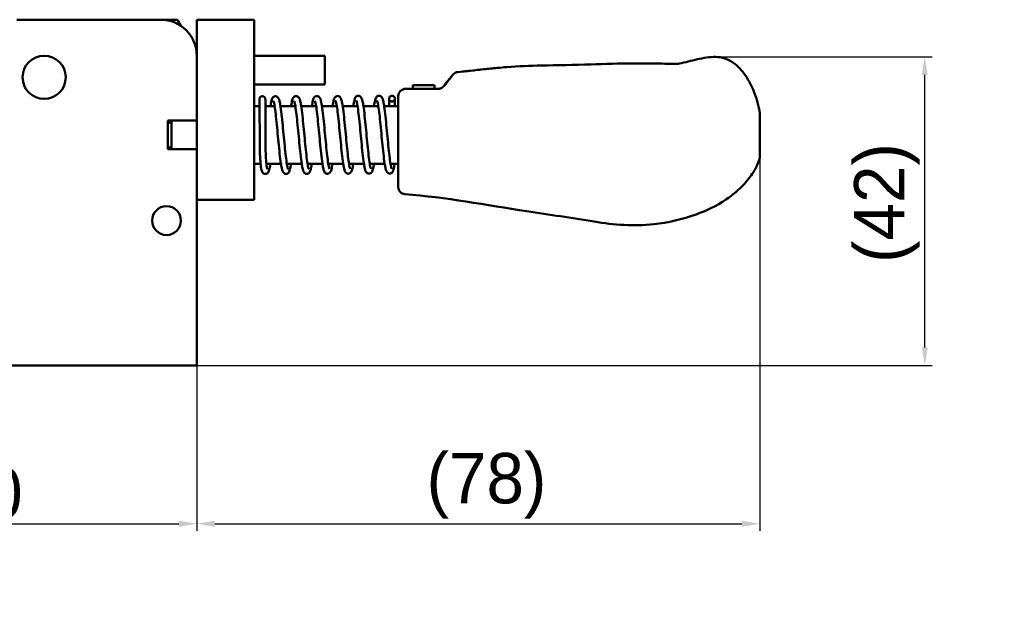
# Model space of a CAD drawing. Header units: millimetres. Extents: x 13 to 404, y 14 to 291.
# Tile 16 of 16: x 250 to 387, y 190 to 271. Entities that reach past the tile are written whole.
import ezdxf

# ---------------------------------------------------------------- set-up
doc = ezdxf.new("R2010")
doc.units = ezdxf.units.MM
doc.layers.add('Dimension (ISO)', color=7, linetype='Continuous', lineweight=25)
doc.layers.add('Visible (ISO)', color=7, linetype='Continuous', lineweight=50)
doc.styles.add('Note Text (JIS)', font='Yu Gothic.ttf')
doc.dimstyles.new('Default (JIS)', dxfattribs={"dimtxt": 7, "dimasz": 2.5, "dimexe": 1, "dimexo": 0, "dimgap": 0.8, "dimtad": 1, "dimrnd": 1e-08, "dimdsep": 46, "dimtxsty": 'Note Text (JIS)', "dimcen": 0.09, "dimdle": 10, "dimclrd": 256, "dimclre": 256, "dimclrt": 256, "dimadec": 0, "dimazin": 2, "dimtfac": 0.5, "dimtmove": 0, "dimatfit": 3, "dimfxl": 1, "dimtolj": 1, "dimtzin": 0, "dimlwd": -1, "dimlwe": -1, "dimarcsym": 0})

# ---------------------------------------------------------------- blocks, each defined once
blk = doc.blocks.new('*D8')
at = {"layer": 'Defpoints', "color": 0}
for p in [(214.92, 222.61), (274.92, 222.61), (274.92, 200.61)]:
    blk.add_point(p, dxfattribs=at)
at = {"layer": 'Dimension (ISO)'}
for p, q in [((214.92, 222.61), (214.92, 199.61)), ((274.92, 222.61), (274.92, 199.61)), ((217.42, 200.61), (272.42, 200.61))]:
    blk.add_line(p, q, dxfattribs=at)
for points in [[(217.42, 201.03), (217.42, 200.19), (214.92, 200.61)], [(272.42, 201.03), (272.42, 200.19), (274.92, 200.61)]]:
    blk.add_solid(points, dxfattribs=at)
at = {"layer": 'Dimension (ISO)', "insert": (240.38, 208.41), "char_height": 7, "attachment_point": 1, "style": 'Note Text (JIS)'}
blk.add_mtext('\\A1;60', dxfattribs=at)
blk = doc.blocks.new('*D9')
at = {"layer": 'Defpoints', "color": 0}
for p in [(353.17, 251.46), (274.92, 222.61), (353.17, 200.61)]:
    blk.add_point(p, dxfattribs=at)
at = {"layer": 'Dimension (ISO)'}
for p, q in [((353.17, 251.46), (353.17, 199.61)), ((274.92, 222.61), (274.92, 199.61)), ((277.42, 200.61), (350.67, 200.61))]:
    blk.add_line(p, q, dxfattribs=at)
for points in [[(277.42, 201.03), (277.42, 200.19), (274.92, 200.61)], [(350.67, 201.03), (350.67, 200.19), (353.17, 200.61)]]:
    blk.add_solid(points, dxfattribs=at)
at = {"layer": 'Dimension (ISO)', "insert": (304.48, 210.44), "char_height": 7, "attachment_point": 1, "style": 'Note Text (JIS)'}
blk.add_mtext('\\A1; \\f游ゴシック|b0|i0;\\H7.0000;(78)', dxfattribs=at)
blk = doc.blocks.new('*D19')
at = {"layer": 'Defpoints', "color": 0}
for p in [(346.82, 265.44), (376.08, 265.44), (274.92, 222.61)]:
    blk.add_point(p, dxfattribs=at)
at = {"layer": 'Dimension (ISO)'}
for p, q in [((346.82, 265.44), (377.08, 265.44)), ((376.08, 225.11), (376.08, 262.94)), ((274.92, 222.61), (377.08, 222.61))]:
    blk.add_line(p, q, dxfattribs=at)
for points in [[(375.66, 262.94), (376.49, 262.94), (376.08, 265.44)], [(375.66, 225.11), (376.49, 225.11), (376.08, 222.61)]]:
    blk.add_solid(points, dxfattribs=at)
at = {"layer": 'Dimension (ISO)', "insert": (366.25, 234.46), "char_height": 7, "attachment_point": 1, "rotation": 90, "style": 'Note Text (JIS)'}
blk.add_mtext('\\A1; \\f游ゴシック|b0|i0;\\H7.0000;(42)', dxfattribs=at)

msp = doc.modelspace()

# ---------------------------------------------------------------- linework, layer by layer
at = {"layer": 'Visible (ISO)'}
for p, q in [((249.918, 270.61), (269.918, 270.61)), ((269.918, 270.61), (272.238, 270.61)), ((274.918, 268.61), (274.918, 270.61)), ((282.918, 270.61), (274.918, 270.61)), ((282.918, 270.61), (282.918, 268.61)), ((274.918, 247.61), (274.918, 268.61)), ((282.918, 247.61), (282.918, 268.61)), ((292.717, 265.61), (282.918, 265.61)), ((292.717, 261.61), (292.717, 265.61)), ((341.929, 264.502), (341.928, 264.502)), ((341.928, 264.502), (341.928, 264.502)), ((341.928, 264.502), (341.928, 264.502)), ((309.816, 262.106), (310.501, 262.968)), ((312.968, 263.525), (312.968, 263.525)), ((317.993, 264.027), (317.993, 264.027)), ((317.993, 264.027), (317.993, 264.027)), ((292.717, 261.61), (282.918, 261.61)), ((305.129, 261.515), (304.928, 261.515)), ((304.928, 261.515), (304.928, 261.012)), ((305.129, 261.515), (307.742, 261.515)), ((307.943, 261.515), (307.742, 261.515)), ((307.943, 261.012), (307.943, 261.515)), ((307.943, 261.515), (307.944, 261.515)), ((307.944, 261.012), (307.944, 261.515)), ((309.457, 261.654), (309.647, 261.893)), ((302.918, 254.61), (302.918, 260.012)), ((303.918, 261.012), (308.465, 261.012)), ((283.652, 258.61), (282.918, 258.61)), ((285.738, 258.61), (284.452, 258.61)), ((288.62, 258.61), (286.549, 258.61)), ((291.502, 258.61), (289.43, 258.61)), ((294.384, 258.61), (292.312, 258.61)), ((297.265, 258.61), (295.194, 258.61)), ((300.147, 258.61), (298.075, 258.61)), ((302.918, 258.61), (300.957, 258.61)), ((353.168, 257.494), (353.168, 257.498)), ((270.918, 252.61), (270.918, 256.61)), ((270.918, 256.61), (274.918, 256.61)), ((270.918, 256.11), (271.418, 256.61)), ((271.418, 256.61), (271.418, 252.61)), ((302.918, 252.596), (302.918, 254.61)), ((353.168, 254.48), (353.168, 251.465)), ((270.918, 253.11), (271.418, 252.61)), ((274.918, 252.61), (270.918, 252.61)), ((302.918, 251.376), (302.918, 252.596)), ((283.782, 250.61), (282.918, 250.61)), ((286.62, 250.61), (284.586, 250.61)), ((289.501, 250.61), (287.43, 250.61)), ((292.383, 250.61), (290.311, 250.61)), ((295.265, 250.61), (293.193, 250.61)), ((298.146, 250.61), (296.075, 250.61)), ((301.028, 250.61), (298.957, 250.61)), ((302.918, 250.61), (301.838, 250.61)), ((302.918, 247.883), (302.918, 251.376)), ((302.918, 249.461), (302.918, 250.347)), ((302.918, 247.883), (302.918, 248.529)), ((302.918, 247.42), (302.918, 247.883)), ((274.918, 245.61), (274.918, 247.61)), ((282.918, 247.61), (282.918, 245.61)), ((302.918, 247.378), (302.918, 247.42)), ((302.918, 247.378), (302.918, 247.382)), ((274.918, 245.61), (274.918, 222.61)), ((274.918, 245.61), (282.918, 245.61)), ((274.918, 222.61), (214.918, 222.61))]:
    msp.add_line(p, q, dxfattribs=at)
for centre, radius in [((253.718, 262.61), 3), ((270.718, 242.71), 2)]:
    msp.add_circle(centre, radius, dxfattribs=at)
for centre, radius, start, end in [((269.918, 265.61), 5, 0, 90), ((254.918, 260.61), 20, 27.24117, 30), ((311.283, 262.344), 1, 141.43025, 141.54811), ((303.918, 260.012), 1, 89.99939, 179.99992)]:
    msp.add_arc(centre, radius, start, end, dxfattribs=at)
for centre, major_axis, ratio, start_param, end_param in [((311.283, 262.344), (-0.783, 0.622), 0.9999748, 6.2811309, 6.283188), ((311.284, 262.346), (-0.716, 0.699), 0.9999731, 5.5852101, 6.3855089), ((303.918, 260.012), (1, 0), 0.7698844, 1.7967761, 1.7967993)]:
    msp.add_ellipse(centre, major_axis=major_axis, ratio=ratio, start_param=start_param, end_param=end_param, dxfattribs=at)
for points, knots in [([(341.948, 264.505), (342.798, 264.699), (343.642, 264.918), (345.324, 265.299), (346.177, 265.463), (347.452, 265.432), (347.878, 265.372), (348.679, 265.113), (349.061, 264.916), (350.105, 264.201), (350.688, 263.549), (351.638, 262.159), (352.021, 261.403), (352.72, 259.652), (352.999, 258.629), (353.168, 257.595)], [0, 0, 0, 0, 0.261546, 0.261546, 0.5175009, 0.5175009, 0.6439853, 0.6439853, 0.7701808, 0.7701808, 1.0236708, 1.0236708, 1.2750116, 1.2750116, 1.5893202, 1.5893202, 1.5893202, 1.5893202]), ([(317.993, 264.027), (319.62, 264.157), (321.172, 264.217), (325.053, 264.307), (327.393, 264.324), (331.609, 264.467), (333.599, 264.533), (336.67, 264.534), (337.715, 264.524), (339.806, 264.502), (340.873, 264.49), (341.928, 264.502)], [0, 0, 0, 0, 0.5308266, 0.5308266, 1.2610285, 1.2610285, 1.8776745, 1.8776745, 2.1940011, 2.1940011, 2.5116748, 2.5116748, 2.5116748, 2.5116748]), ([(309.248, 261.39), (309.248, 261.39), (309.248, 261.39), (309.249, 261.391), (309.25, 261.392), (309.252, 261.395), (309.254, 261.397), (309.259, 261.403), (309.262, 261.407), (309.274, 261.423), (309.283, 261.434), (309.534, 261.75), (309.755, 262.029), (310.115, 262.482), (310.258, 262.662), (310.397, 262.837), (310.431, 262.88), (310.464, 262.921), (310.471, 262.93), (310.479, 262.94), (310.48, 262.942), (310.491, 262.955), (310.496, 262.962), (310.5, 262.966), (310.5, 262.967), (310.5, 262.967), (310.501, 262.968), (310.501, 262.968)], [0, 0, 0, 0, 0.00001422, 0.00001422, 0.00046929, 0.00046929, 0.00137943, 0.00137943, 0.0034363, 0.0034363, 0.00892136, 0.00892136, 0.15748079, 0.15748079, 0.30123881, 0.30123881, 0.36694672, 0.36694672, 0.38879632, 0.38879632, 0.39607764, 0.39607764, 0.43251171, 0.43251171, 0.43779302, 0.43779302, 0.44497982, 0.44497982, 0.44497982, 0.44497982]), ([(310.501, 262.968), (310.501, 262.968), (310.501, 262.968), (310.502, 262.969), (310.502, 262.969), (310.503, 262.97), (310.503, 262.971), (310.504, 262.972)], [0.07022656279, 0.07022656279, 0.07022656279, 0.07022656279, 0.07052589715, 0.07052589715, 0.07084037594, 0.07084037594, 0.07118586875, 0.07118586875, 0.07118586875, 0.07118586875]), ([(311.802, 263.404), (311.802, 263.404), (311.803, 263.404), (311.996, 263.424), (312.178, 263.444), (312.494, 263.478), (312.632, 263.492), (312.849, 263.514), (312.928, 263.521), (312.968, 263.525)], [0.06424377, 0.06424377, 0.06424377, 0.06424377, 0.06443192, 0.06443192, 0.12785861, 0.12785861, 0.19197389, 0.19197389, 0.25783865, 0.25783865, 0.25783865, 0.25783865]), ([(311.802, 263.404), (311.802, 263.404), (311.802, 263.404), (311.995, 263.424), (312.177, 263.444), (312.493, 263.478), (312.631, 263.492), (312.849, 263.514), (312.928, 263.521), (312.968, 263.525)], [0.06425199, 0.06425199, 0.06425199, 0.06425199, 0.06436061, 0.06436061, 0.12776511, 0.12776511, 0.19187213, 0.19187213, 0.25787938, 0.25787938, 0.25787938, 0.25787938]), ([(312.89, 263.516), (312.916, 263.519), (312.942, 263.522), (314.657, 263.703), (316.34, 263.895), (317.993, 264.027)], [0, 0, 0, 0, 0.0152056, 0.0152056, 1, 1, 1, 1]), ([(312.968, 263.525), (313.575, 263.591), (314.191, 263.661), (315.431, 263.796), (316.067, 263.862), (317.139, 263.959), (317.594, 263.995), (317.993, 264.027)], [0, 0, 0, 0, 0.18876335, 0.18876335, 0.39086795, 0.39086795, 0.54854811, 0.54854811, 0.54854811, 0.54854811]), ([(309.248, 261.39), (309.244, 261.385), (309.24, 261.381), (309.233, 261.371), (309.229, 261.367), (309.221, 261.357), (309.217, 261.353), (309.209, 261.344), (309.205, 261.34), (309.197, 261.331), (309.194, 261.327), (309.186, 261.319), (309.182, 261.315), (309.174, 261.307), (309.17, 261.303), (309.162, 261.295), (309.158, 261.291), (309.15, 261.284), (309.146, 261.28), (309.139, 261.273), (309.135, 261.269), (309.127, 261.262), (309.123, 261.259), (309.115, 261.252), (309.111, 261.249), (309.103, 261.242), (309.099, 261.239), (309.092, 261.233), (309.088, 261.23), (309.08, 261.224), (309.076, 261.221), (309.068, 261.215), (309.061, 261.209), (309.053, 261.203), (309.045, 261.198), (309.041, 261.195), (309.034, 261.189), (309.03, 261.187), (309.022, 261.182), (309.018, 261.179), (309.011, 261.174), (309.007, 261.172), (308.999, 261.167), (308.995, 261.164), (308.988, 261.16), (308.984, 261.157), (308.976, 261.153), (308.972, 261.15), (308.965, 261.146), (308.957, 261.142), (308.949, 261.137), (308.942, 261.133), (308.938, 261.131), (308.93, 261.127), (308.927, 261.125), (308.919, 261.121), (308.915, 261.119), (308.907, 261.115), (308.904, 261.113), (308.896, 261.11), (308.888, 261.106), (308.881, 261.103), (308.873, 261.099), (308.869, 261.097), (308.861, 261.094), (308.857, 261.092), (308.85, 261.089), (308.846, 261.087), (308.838, 261.084), (308.834, 261.083), (308.826, 261.08), (308.822, 261.078), (308.814, 261.075), (308.81, 261.074), (308.802, 261.071), (308.798, 261.069), (308.79, 261.067), (308.786, 261.065), (308.778, 261.062), (308.774, 261.061), (308.766, 261.059), (308.762, 261.057), (308.754, 261.055), (308.75, 261.054), (308.742, 261.051), (308.737, 261.05), (308.729, 261.048), (308.725, 261.047), (308.717, 261.044), (308.712, 261.043), (308.704, 261.041), (308.699, 261.04), (308.691, 261.038), (308.687, 261.037), (308.678, 261.035), (308.673, 261.034), (308.665, 261.032), (308.66, 261.031), (308.651, 261.03), (308.647, 261.029), (308.638, 261.027), (308.633, 261.026), (308.624, 261.025), (308.62, 261.024), (308.61, 261.023), (308.601, 261.021), (308.591, 261.02), (308.582, 261.019), (308.577, 261.018), (308.567, 261.017), (308.563, 261.017), (308.553, 261.016), (308.548, 261.016), (308.538, 261.015), (308.528, 261.014), (308.518, 261.014), (308.507, 261.013), (308.502, 261.013), (308.492, 261.013), (308.486, 261.012), (308.476, 261.012), (308.47, 261.012), (308.465, 261.012)], [0.00000068, 0.00000068, 0.00000068, 0.00000068, 0.01587302, 0.01587302, 0.03174603, 0.03174603, 0.04761905, 0.04761905, 0.06349206, 0.06349206, 0.07936508, 0.07936508, 0.0952381, 0.0952381, 0.11111111, 0.11111111, 0.12698413, 0.12698413, 0.14285714, 0.14285714, 0.15873016, 0.15873016, 0.17460317, 0.17460317, 0.19047619, 0.19047619, 0.20634921, 0.20634921, 0.22222222, 0.22222222, 0.23809524, 0.23809524, 0.25396825, 0.26984127, 0.26984127, 0.28571429, 0.28571429, 0.3015873, 0.3015873, 0.31746032, 0.31746032, 0.33333333, 0.33333333, 0.34920635, 0.34920635, 0.36507937, 0.36507937, 0.38095238, 0.38095238, 0.3968254, 0.41269841, 0.41269841, 0.42857143, 0.42857143, 0.44444444, 0.44444444, 0.46031746, 0.46031746, 0.47619048, 0.47619048, 0.49206349, 0.50793651, 0.50793651, 0.52380952, 0.52380952, 0.53968254, 0.53968254, 0.55555556, 0.55555556, 0.57142857, 0.57142857, 0.58730159, 0.58730159, 0.6031746, 0.6031746, 0.61904762, 0.61904762, 0.63492063, 0.63492063, 0.65079365, 0.65079365, 0.66666667, 0.66666667, 0.68253968, 0.68253968, 0.6984127, 0.6984127, 0.71428571, 0.71428571, 0.73015873, 0.73015873, 0.74603175, 0.74603175, 0.76190476, 0.76190476, 0.77777778, 0.77777778, 0.79365079, 0.79365079, 0.80952381, 0.80952381, 0.82539683, 0.82539683, 0.84126984, 0.84126984, 0.85714286, 0.87301587, 0.87301587, 0.88888889, 0.88888889, 0.9047619, 0.9047619, 0.92063492, 0.92063492, 0.93650794, 0.95238095, 0.95238095, 0.96825397, 0.96825397, 0.98412698, 0.98412698, 0.99999882, 0.99999882, 0.99999882, 0.99999882]), ([(283.648, 259.581), (283.648, 259.59), (283.649, 259.598), (283.65, 259.626), (283.653, 259.645), (283.666, 259.707), (283.683, 259.749), (283.727, 259.824), (283.756, 259.858), (283.822, 259.914), (283.86, 259.937), (283.941, 259.969), (283.984, 259.978), (284.071, 259.983), (284.115, 259.978), (284.171, 259.962), (284.185, 259.957), (284.198, 259.952)], [0, 0, 0, 0, 0.002561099, 0.002561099, 0.008382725, 0.008382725, 0.021525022, 0.021525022, 0.034545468, 0.034545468, 0.047514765, 0.047514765, 0.060486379, 0.060486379, 0.073544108, 0.073544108, 0.077914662, 0.077914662, 0.077914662, 0.077914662]), ([(284.198, 259.952), (284.205, 259.949), (284.211, 259.946), (284.249, 259.929), (284.297, 259.902), (284.378, 259.814), (284.405, 259.769), (284.443, 259.667), (284.448, 259.619), (284.448, 259.583)], [0.015472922, 0.015472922, 0.015472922, 0.015472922, 0.017525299, 0.017525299, 0.027798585, 0.027798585, 0.035466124, 0.035466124, 0.043720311, 0.043720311, 0.043720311, 0.043720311]), ([(285.156, 258.61), (285.201, 258.919), (285.247, 259.173), (285.329, 259.49), (285.359, 259.588), (285.429, 259.726), (285.452, 259.765), (285.508, 259.835), (285.537, 259.866), (285.607, 259.919), (285.645, 259.942), (285.758, 259.985), (285.841, 259.995), (285.981, 259.973), (286.04, 259.948), (286.135, 259.889), (286.171, 259.855), (286.241, 259.773), (286.268, 259.727), (286.341, 259.581), (286.373, 259.48), (286.443, 259.209), (286.479, 259.032), (286.576, 258.461), (286.637, 257.996), (286.751, 257.002), (286.806, 256.476), (286.912, 255.402), (286.965, 254.841), (287.069, 253.749), (287.122, 253.205), (287.226, 252.203), (287.278, 251.732), (287.379, 250.929), (287.43, 250.585), (287.501, 250.207), (287.524, 250.103), (287.563, 249.951), (287.582, 249.897), (287.596, 249.862), (287.599, 249.857), (287.599, 249.857)], [2.8129655, 2.8129655, 2.8129655, 2.8129655, 2.9634159, 2.9634159, 3.0554474, 3.0554474, 3.0917118, 3.0917118, 3.1168761, 3.1168761, 3.1386667, 3.1386667, 3.172138, 3.172138, 3.1999437, 3.1999437, 3.2289499, 3.2289499, 3.2710551, 3.2710551, 3.3649536, 3.3649536, 3.4762227, 3.4762227, 3.6689223, 3.6689223, 3.8386653, 3.8386653, 4.0042003, 4.0042003, 4.1683846, 4.1683846, 4.3316424, 4.3316424, 4.4929815, 4.4929815, 4.5696767, 4.5696767, 4.6392413, 4.6392413, 4.6648316, 4.6648316, 4.6648316, 4.6648316]), ([(288.035, 258.61), (288.048, 258.699), (288.061, 258.784), (288.126, 259.179), (288.174, 259.413), (288.268, 259.657), (288.292, 259.712), (288.359, 259.813), (288.396, 259.861), (288.494, 259.935), (288.541, 259.962), (288.665, 260), (288.746, 260.005), (288.882, 259.976), (288.939, 259.949), (289.029, 259.888), (289.063, 259.853), (289.133, 259.767), (289.16, 259.718), (289.237, 259.553), (289.271, 259.431), (289.346, 259.112), (289.383, 258.913), (289.478, 258.308), (289.538, 257.838), (289.65, 256.839), (289.704, 256.307), (289.81, 255.226), (289.863, 254.664), (289.967, 253.578), (290.02, 253.039), (290.123, 252.055), (290.175, 251.597), (290.276, 250.823), (290.326, 250.495), (290.396, 250.146), (290.418, 250.053), (290.455, 249.924), (290.472, 249.882), (290.478, 249.869), (290.479, 249.868), (290.479, 249.868)], [6.0033324, 6.0033324, 6.0033324, 6.0033324, 6.0462843, 6.0462843, 6.2170894, 6.2170894, 6.2696106, 6.2696106, 6.30919, 6.30919, 6.3348908, 6.3348908, 6.3673227, 6.3673227, 6.3955154, 6.3955154, 6.4248708, 6.4248708, 6.4704527, 6.4704527, 6.5791353, 6.5791353, 6.6942126, 6.6942126, 6.8808199, 6.8808199, 7.0496578, 7.0496578, 7.2149442, 7.2149442, 7.3788721, 7.3788721, 7.5417686, 7.5417686, 7.7028205, 7.7028205, 7.7788969, 7.7788969, 7.8457561, 7.8457561, 7.856975, 7.856975, 7.856975, 7.856975]), ([(290.913, 258.61), (290.956, 258.91), (291.001, 259.16), (291.079, 259.477), (291.109, 259.579), (291.183, 259.74), (291.216, 259.805), (291.314, 259.901), (291.346, 259.927), (291.417, 259.968), (291.454, 259.984), (291.562, 260.013), (291.638, 260.014), (291.771, 259.984), (291.828, 259.956), (291.916, 259.892), (291.949, 259.857), (292.019, 259.769), (292.045, 259.718), (292.125, 259.543), (292.161, 259.407), (292.238, 259.062), (292.275, 258.854), (292.369, 258.234), (292.428, 257.764), (292.539, 256.764), (292.593, 256.229), (292.699, 255.145), (292.752, 254.582), (292.856, 253.497), (292.909, 252.961), (293.012, 251.986), (293.064, 251.534), (293.164, 250.775), (293.215, 250.457), (293.284, 250.124), (293.306, 250.035), (293.341, 249.919), (293.356, 249.884), (293.359, 249.879), (293.359, 249.879), (293.359, 249.879)], [9.1937469, 9.1937469, 9.1937469, 9.1937469, 9.33849, 9.33849, 9.4294422, 9.4294422, 9.4894223, 9.4894223, 9.5113797, 9.5113797, 9.5299373, 9.5299373, 9.5609449, 9.5609449, 9.5895054, 9.5895054, 9.6190841, 9.6190841, 9.6665679, 9.6665679, 9.7832331, 9.7832331, 9.8994857, 9.8994857, 10.0824801, 10.0824801, 10.2511237, 10.2511237, 10.4164422, 10.4164422, 10.5805039, 10.5805039, 10.743375, 10.743375, 10.9039988, 10.9039988, 10.9795557, 10.9795557, 11.0449817, 11.0449817, 11.0491092, 11.0491092, 11.0491092, 11.0491092]), ([(293.791, 258.61), (293.837, 258.927), (293.884, 259.188), (293.965, 259.51), (293.995, 259.61), (294.073, 259.769), (294.108, 259.833), (294.231, 259.944), (294.302, 259.989), (294.459, 260.026), (294.537, 260.024), (294.668, 259.988), (294.722, 259.958), (294.806, 259.894), (294.838, 259.858), (294.907, 259.766), (294.934, 259.713), (295.017, 259.518), (295.057, 259.36), (295.136, 258.972), (295.172, 258.757), (295.265, 258.121), (295.323, 257.643), (295.433, 256.633), (295.487, 256.094), (295.593, 255.006), (295.646, 254.443), (295.75, 253.365), (295.802, 252.835), (295.905, 251.876), (295.957, 251.434), (296.057, 250.7), (296.107, 250.395), (296.175, 250.086), (296.197, 250.006), (296.227, 249.915), (296.239, 249.89), (296.239, 249.89)], [12.3841885, 12.3841885, 12.3841885, 12.3841885, 12.536591, 12.536591, 12.6282205, 12.6282205, 12.6853601, 12.6853601, 12.7240227, 12.7240227, 12.7557102, 12.7557102, 12.7841023, 12.7841023, 12.8140276, 12.8140276, 12.864777, 12.864777, 12.9952544, 12.9952544, 13.109185, 13.109185, 13.2901924, 13.2901924, 13.4582504, 13.4582504, 13.6233216, 13.6233216, 13.787001, 13.787001, 13.949486, 13.949486, 14.1097959, 14.1097959, 14.1848189, 14.1848189, 14.2411708, 14.2411708, 14.2411708, 14.2411708]), ([(296.67, 258.61), (296.719, 258.95), (296.768, 259.226), (296.855, 259.553), (296.885, 259.65), (296.969, 259.805), (297.006, 259.864), (297.121, 259.961), (297.181, 259.997), (297.322, 260.035), (297.402, 260.036), (297.536, 260.004), (297.591, 259.975), (297.678, 259.912), (297.711, 259.877), (297.78, 259.788), (297.807, 259.737), (297.887, 259.557), (297.924, 259.418), (298.001, 259.063), (298.038, 258.854), (298.133, 258.231), (298.191, 257.757), (298.302, 256.752), (298.356, 256.216), (298.462, 255.131), (298.515, 254.569), (298.619, 253.487), (298.672, 252.952), (298.775, 251.982), (298.826, 251.532), (298.927, 250.779), (298.977, 250.463), (299.046, 250.134), (299.068, 250.048), (299.102, 249.936), (299.118, 249.903), (299.119, 249.901), (299.119, 249.901), (299.119, 249.901)], [15.5744549, 15.5744549, 15.5744549, 15.5744549, 15.73731, 15.73731, 15.8300484, 15.8300484, 15.8810791, 15.8810791, 15.9136839, 15.9136839, 15.9457749, 15.9457749, 15.9740943, 15.9740943, 16.0037219, 16.0037219, 16.0518703, 16.0518703, 16.1715926, 16.1715926, 16.2869992, 16.2869992, 16.4704285, 16.4704285, 16.6388098, 16.6388098, 16.8039682, 16.8039682, 16.9677536, 16.9677536, 17.1304252, 17.1304252, 17.2911129, 17.2911129, 17.3666936, 17.3666936, 17.431422, 17.431422, 17.4333004, 17.4333004, 17.4333004, 17.4333004]), ([(299.548, 258.61), (299.595, 258.94), (299.643, 259.21), (299.727, 259.537), (299.757, 259.636), (299.835, 259.794), (299.871, 259.858), (299.993, 259.967), (300.062, 260.01), (300.216, 260.047), (300.295, 260.046), (300.426, 260.01), (300.48, 259.981), (300.565, 259.917), (300.597, 259.881), (300.666, 259.79), (300.692, 259.737), (300.775, 259.545), (300.814, 259.39), (300.894, 259.008), (300.93, 258.793), (301.023, 258.159), (301.081, 257.682), (301.192, 256.673), (301.245, 256.134), (301.351, 255.046), (301.404, 254.484), (301.508, 253.405), (301.561, 252.874), (301.663, 251.914), (301.715, 251.47), (301.815, 250.733), (301.866, 250.426), (301.934, 250.113), (301.955, 250.033), (301.986, 249.938), (301.999, 249.912), (301.999, 249.912)], [18.7648375, 18.7648375, 18.7648375, 18.7648375, 18.9220308, 18.9220308, 19.0138172, 19.0138172, 19.0701522, 19.0701522, 19.1077505, 19.1077505, 19.1395042, 19.1395042, 19.1678885, 19.1678885, 19.1977598, 19.1977598, 19.2480577, 19.2480577, 19.3767266, 19.3767266, 19.4910041, 19.4910041, 19.6723859, 19.6723859, 19.8404918, 19.8404918, 20.0055765, 20.0055765, 20.1692704, 20.1692704, 20.3317851, 20.3317851, 20.4921635, 20.4921635, 20.5672892, 20.5672892, 20.6252659, 20.6252659, 20.6252659, 20.6252659]), ([(302.05, 259.249), (302.046, 259.249), (302.043, 259.249), (301.987, 259.25), (301.935, 259.262), (301.837, 259.305), (301.794, 259.336), (301.714, 259.419), (301.69, 259.469), (301.655, 259.556), (301.648, 259.608), (301.649, 259.708), (301.66, 259.759), (301.697, 259.844), (301.724, 259.891), (301.796, 259.962), (301.839, 259.996), (301.945, 260.039), (301.996, 260.049), (302.047, 260.049), (302.087, 260.049), (302.127, 260.043), (302.205, 260.019), (302.242, 260.002), (302.332, 259.94), (302.365, 259.895), (302.405, 259.834), (302.429, 259.786), (302.451, 259.674), (302.45, 259.621), (302.429, 259.516), (302.408, 259.467), (302.36, 259.396), (302.326, 259.354), (302.229, 259.289), (302.18, 259.268), (302.103, 259.252), (302.076, 259.249), (302.05, 259.249)], [-0.18836321, -0.18836321, -0.18836321, -0.18836321, -0.18745665, -0.18745665, -0.174263, -0.174263, -0.15982875, -0.15982875, -0.13914443, -0.13914443, -0.104419, -0.104419, -0.06455872, -0.06455872, -0.03383298, -0.03383298, -0.01513359, -0.01513359, 0, 0, 0, 0.01211201, 0.01211201, 0.02437887, 0.02437887, 0.04548059, 0.04548059, 0.06733458, 0.06733458, 0.08539093, 0.08539093, 0.10534081, 0.10534081, 0.12097441, 0.12097441, 0.13395725, 0.13395725, 0.14060967, 0.14060967, 0.14060967, 0.14060967]), ([(301.892, 260.017), (301.932, 260.034), (301.974, 260.045), (302.061, 260.051), (302.105, 260.047), (302.189, 260.026), (302.23, 260.008), (302.303, 259.961), (302.336, 259.93), (302.389, 259.862), (302.41, 259.824), (302.44, 259.742), (302.448, 259.697), (302.448, 259.652)], [0, 0, 0, 0, 0.012897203, 0.012897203, 0.02595981, 0.02595981, 0.038937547, 0.038937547, 0.051998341, 0.051998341, 0.064836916, 0.064836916, 0.078180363, 0.078180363, 0.078180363, 0.078180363]), ([(285.145, 250.61), (285.096, 250.266), (285.046, 249.988), (284.959, 249.66), (284.929, 249.563), (284.845, 249.409), (284.807, 249.35), (284.696, 249.255), (284.633, 249.217), (284.491, 249.179), (284.416, 249.178), (284.284, 249.208), (284.228, 249.236), (284.134, 249.303), (284.099, 249.341), (284.033, 249.429), (284.008, 249.478), (283.929, 249.658), (283.896, 249.801), (283.833, 250.154), (283.806, 250.359), (283.747, 250.976), (283.72, 251.45), (283.686, 252.456), (283.677, 252.993), (283.668, 254.081), (283.667, 254.645), (283.663, 255.729), (283.661, 256.265), (283.657, 257.242), (283.655, 257.697), (283.652, 258.47), (283.651, 258.798), (283.649, 259.286), (283.649, 259.453), (283.648, 259.548), (283.648, 259.562), (283.648, 259.576), (283.648, 259.58), (283.648, 259.58)], [20.4288083, 20.4288083, 20.4288083, 20.4288083, 20.5932078, 20.5932078, 20.6858531, 20.6858531, 20.7355064, 20.7355064, 20.7694774, 20.7694774, 20.8002166, 20.8002166, 20.8288938, 20.8288938, 20.8603177, 20.8603177, 20.9052233, 20.9052233, 21.0253398, 21.0253398, 21.1382819, 21.1382819, 21.3219696, 21.3219696, 21.4905396, 21.4905396, 21.655391, 21.655391, 21.8183994, 21.8183994, 21.9810044, 21.9810044, 22.1434449, 22.1434449, 22.3058999, 22.3058999, 22.3460541, 22.3460541, 22.3757677, 22.3757677, 22.3757677, 22.3757677]), ([(284.448, 259.583), (284.448, 259.583), (284.448, 259.583), (284.448, 259.583), (284.448, 259.583), (284.448, 259.583), (284.448, 259.582), (284.448, 259.579), (284.448, 259.575), (284.448, 259.55), (284.449, 259.513), (284.449, 259.335), (284.45, 259.12), (284.452, 258.543), (284.454, 258.177), (284.457, 257.341), (284.459, 256.86), (284.462, 255.846), (284.464, 255.3), (284.469, 254.217), (284.47, 253.665), (284.483, 252.631), (284.495, 252.136), (284.531, 251.271), (284.557, 250.887), (284.62, 250.287), (284.659, 250.055), (284.707, 249.876), (284.722, 249.841), (284.722, 249.841)], [0.0009373, 0.0009373, 0.0009373, 0.0009373, 0.0015715, 0.0015715, 0.0043343, 0.0043343, 0.012623, 0.012623, 0.0374957, 0.0374957, 0.1122917, 0.1122917, 0.2774611, 0.2774611, 0.4397583, 0.4397583, 0.6023135, 0.6023135, 0.7649482, 0.7649482, 0.9275466, 0.9275466, 1.0888646, 1.0888646, 1.2477059, 1.2477059, 1.4028681, 1.4028681, 1.4703518, 1.4703518, 1.4703518, 1.4703518]), ([(288.024, 250.61), (287.976, 250.278), (287.928, 250.008), (287.843, 249.683), (287.813, 249.585), (287.732, 249.43), (287.694, 249.368), (287.579, 249.267), (287.512, 249.226), (287.365, 249.189), (287.288, 249.189), (287.157, 249.221), (287.103, 249.25), (287.012, 249.316), (286.977, 249.354), (286.912, 249.44), (286.887, 249.489), (286.804, 249.675), (286.765, 249.827), (286.685, 250.203), (286.649, 250.414), (286.555, 251.043), (286.497, 251.52), (286.386, 252.528), (286.332, 253.066), (286.227, 254.153), (286.174, 254.715), (286.07, 255.795), (286.017, 256.328), (285.914, 257.292), (285.862, 257.738), (285.762, 258.481), (285.712, 258.791), (285.643, 259.11), (285.622, 259.193), (285.589, 259.295), (285.576, 259.324), (285.576, 259.324)], [17.2385217, 17.2385217, 17.2385217, 17.2385217, 17.3977919, 17.3977919, 17.4899749, 17.4899749, 17.5423991, 17.5423991, 17.5783684, 17.5783684, 17.6092205, 17.6092205, 17.6377179, 17.6377179, 17.6690545, 17.6690545, 17.7147225, 17.7147225, 17.8432015, 17.8432015, 17.9574232, 17.9574232, 18.1397839, 18.1397839, 18.3080205, 18.3080205, 18.4731297, 18.4731297, 18.6368511, 18.6368511, 18.7994171, 18.7994171, 18.9599057, 18.9599057, 19.0352227, 19.0352227, 19.0966896, 19.0966896, 19.0966896, 19.0966896]), ([(290.902, 250.61), (290.854, 250.274), (290.805, 250.001), (290.718, 249.677), (290.687, 249.581), (290.603, 249.427), (290.565, 249.369), (290.455, 249.276), (290.394, 249.239), (290.253, 249.201), (290.177, 249.2), (290.045, 249.229), (289.989, 249.257), (289.897, 249.322), (289.862, 249.36), (289.797, 249.444), (289.771, 249.492), (289.69, 249.668), (289.653, 249.809), (289.575, 250.162), (289.538, 250.368), (289.444, 250.987), (289.385, 251.462), (289.274, 252.466), (289.22, 253.001), (289.114, 254.086), (289.061, 254.648), (288.957, 255.731), (288.904, 256.266), (288.801, 257.238), (288.75, 257.69), (288.649, 258.446), (288.598, 258.763), (288.529, 259.095), (288.507, 259.182), (288.473, 259.296), (288.457, 259.331), (288.456, 259.335), (288.456, 259.335), (288.456, 259.335)], [14.0481852, 14.0481852, 14.0481852, 14.0481852, 14.2102969, 14.2102969, 14.3031007, 14.3031007, 14.3518112, 14.3518112, 14.3851805, 14.3851805, 14.4158947, 14.4158947, 14.4444267, 14.4444267, 14.4754534, 14.4754534, 14.5197119, 14.5197119, 14.6411128, 14.6411128, 14.7556095, 14.7556095, 14.939697, 14.939697, 15.1081747, 15.1081747, 15.2733493, 15.2733493, 15.4371472, 15.4371472, 15.5998428, 15.5998428, 15.7605884, 15.7605884, 15.8362557, 15.8362557, 15.9012975, 15.9012975, 15.9046765, 15.9046765, 15.9046765, 15.9046765]), ([(293.781, 250.61), (293.734, 250.287), (293.686, 250.022), (293.602, 249.702), (293.572, 249.605), (293.49, 249.449), (293.452, 249.388), (293.338, 249.288), (293.272, 249.248), (293.126, 249.211), (293.05, 249.211), (292.918, 249.243), (292.863, 249.271), (292.772, 249.338), (292.738, 249.375), (292.673, 249.461), (292.647, 249.51), (292.564, 249.695), (292.525, 249.846), (292.446, 250.22), (292.41, 250.432), (292.316, 251.061), (292.258, 251.534), (292.147, 252.54), (292.093, 253.078), (291.988, 254.165), (291.935, 254.728), (291.83, 255.81), (291.778, 256.343), (291.675, 257.31), (291.623, 257.756), (291.523, 258.5), (291.472, 258.81), (291.404, 259.129), (291.382, 259.212), (291.349, 259.316), (291.336, 259.346), (291.336, 259.346)], [10.8579342, 10.8579342, 10.8579342, 10.8579342, 11.0144786, 11.0144786, 11.1067489, 11.1067489, 11.1585796, 11.1585796, 11.1941376, 11.1941376, 11.2250095, 11.2250095, 11.253551, 11.253551, 11.2848815, 11.2848815, 11.3304247, 11.3304247, 11.45818, 11.45818, 11.5728839, 11.5728839, 11.7545897, 11.7545897, 11.9230247, 11.9230247, 12.0882118, 12.0882118, 12.252243, 12.252243, 12.4149934, 12.4149934, 12.5751911, 12.5751911, 12.6503525, 12.6503525, 12.7124207, 12.7124207, 12.7124207, 12.7124207]), ([(296.659, 250.61), (296.612, 250.286), (296.564, 250.022), (296.479, 249.703), (296.449, 249.606), (296.365, 249.452), (296.327, 249.393), (296.216, 249.298), (296.153, 249.26), (296.011, 249.223), (295.936, 249.221), (295.804, 249.252), (295.748, 249.279), (295.656, 249.345), (295.621, 249.383), (295.556, 249.468), (295.53, 249.515), (295.449, 249.693), (295.411, 249.836), (295.333, 250.194), (295.296, 250.402), (295.202, 251.023), (295.143, 251.498), (295.032, 252.503), (294.978, 253.039), (294.873, 254.123), (294.82, 254.686), (294.715, 255.768), (294.663, 256.303), (294.56, 257.273), (294.508, 257.724), (294.408, 258.477), (294.357, 258.793), (294.288, 259.122), (294.266, 259.209), (294.232, 259.321), (294.217, 259.354), (294.215, 259.357), (294.215, 259.357), (294.215, 259.357)], [7.6676241, 7.6676241, 7.6676241, 7.6676241, 7.8252446, 7.8252446, 7.9179115, 7.9179115, 7.9674327, 7.9674327, 8.0013277, 8.0013277, 8.0320759, 8.0320759, 8.0606018, 8.0606018, 8.0916914, 8.0916914, 8.1362331, 8.1362331, 8.2590606, 8.2590606, 8.3735563, 8.3735563, 8.5572738, 8.5572738, 8.7256989, 8.7256989, 8.8908591, 8.8908591, 9.0546404, 9.0546404, 9.2173089, 9.2173089, 9.3780018, 9.3780018, 9.4536017, 9.4536017, 9.5183618, 9.5183618, 9.5205924, 9.5205924, 9.5205924, 9.5205924]), ([(299.537, 250.61), (299.492, 250.299), (299.445, 250.043), (299.363, 249.728), (299.333, 249.63), (299.252, 249.474), (299.214, 249.412), (299.099, 249.311), (299.032, 249.27), (298.884, 249.233), (298.808, 249.233), (298.677, 249.265), (298.622, 249.294), (298.531, 249.36), (298.497, 249.398), (298.432, 249.484), (298.407, 249.533), (298.323, 249.719), (298.284, 249.872), (298.205, 250.25), (298.168, 250.462), (298.074, 251.092), (298.016, 251.569), (297.906, 252.577), (297.852, 253.115), (297.746, 254.202), (297.693, 254.764), (297.589, 255.844), (297.536, 256.376), (297.434, 257.34), (297.382, 257.785), (297.282, 258.528), (297.231, 258.837), (297.163, 259.156), (297.141, 259.238), (297.109, 259.339), (297.095, 259.368), (297.095, 259.368)], [4.4773699, 4.4773699, 4.4773699, 4.4773699, 4.6293044, 4.6293044, 4.7214468, 4.7214468, 4.774115, 4.774115, 4.8102769, 4.8102769, 4.8411373, 4.8411373, 4.8696317, 4.8696317, 4.9009911, 4.9009911, 4.9467636, 4.9467636, 5.0757638, 5.0757638, 5.1899402, 5.1899402, 5.3721834, 5.3721834, 5.5404041, 5.5404041, 5.7055091, 5.7055091, 5.8692254, 5.8692254, 6.0317824, 6.0317824, 6.1922528, 6.1922528, 6.2675425, 6.2675425, 6.3285104, 6.3285104, 6.3285104, 6.3285104]), ([(302.376, 250.61), (302.347, 250.3), (302.311, 250.045), (302.237, 249.729), (302.208, 249.63), (302.124, 249.474), (302.087, 249.415), (301.979, 249.322), (301.918, 249.285), (301.778, 249.245), (301.7, 249.243), (301.566, 249.272), (301.51, 249.3), (301.417, 249.366), (301.382, 249.403), (301.317, 249.488), (301.292, 249.535), (301.21, 249.71), (301.173, 249.85), (301.096, 250.202), (301.059, 250.407), (300.965, 251.025), (300.906, 251.499), (300.794, 252.504), (300.74, 253.039), (300.635, 254.123), (300.582, 254.685), (300.477, 255.768), (300.425, 256.304), (300.322, 257.277), (300.27, 257.728), (300.17, 258.485), (300.119, 258.804), (300.05, 259.137), (300.028, 259.224), (299.993, 259.339), (299.978, 259.374), (299.975, 259.378), (299.975, 259.378), (299.975, 259.378)], [1.2900183, 1.2900183, 1.2900183, 1.2900183, 1.4421942, 1.4421942, 1.5349612, 1.5349612, 1.5829361, 1.5829361, 1.6161481, 1.6161481, 1.6475877, 1.6475877, 1.6762486, 1.6762486, 1.7072194, 1.7072194, 1.7513545, 1.7513545, 1.8721272, 1.8721272, 1.9865934, 1.9865934, 2.1708462, 2.1708462, 2.3393564, 2.3393564, 2.504536, 2.504536, 2.6683402, 2.6683402, 2.8310468, 2.8310468, 2.9918138, 2.9918138, 3.0675065, 3.0675065, 3.1326606, 3.1326606, 3.136503, 3.136503, 3.136503, 3.136503]), ([(301.652, 258.61), (301.651, 258.908), (301.65, 259.15), (301.649, 259.515), (301.648, 259.625), (301.648, 259.646), (301.648, 259.646), (301.648, 259.647), (301.648, 259.647), (301.648, 259.647), (301.648, 259.648), (301.648, 259.648), (301.648, 259.648), (301.648, 259.648), (301.648, 259.648), (301.648, 259.648)], [21.95781163, 21.95781163, 21.95781163, 21.95781163, 22.10395606, 22.10395606, 22.26657422, 22.26657422, 22.27545363, 22.27545363, 22.2798959, 22.2798959, 22.28211785, 22.28211785, 22.28322918, 22.28322918, 22.28347074, 22.28347074, 22.28347074, 22.28347074]), ([(302.448, 259.651), (302.448, 259.651), (302.448, 259.651), (302.448, 259.651), (302.448, 259.651), (302.448, 259.651), (302.448, 259.65), (302.448, 259.649), (302.448, 259.646), (302.448, 259.631), (302.448, 259.609), (302.449, 259.479), (302.45, 259.29), (302.451, 258.901), (302.452, 258.763), (302.452, 258.61)], [0.04339303, 0.04339303, 0.04339303, 0.04339303, 0.04399012, 0.04399012, 0.04613031, 0.04613031, 0.05255098, 0.05255098, 0.07181606, 0.07181606, 0.12969374, 0.12969374, 0.29517981, 0.29517981, 0.36989272, 0.36989272, 0.36989272, 0.36989272]), ([(353.168, 257.494), (353.168, 257.492), (353.168, 257.472), (353.168, 257.433), (353.168, 257.39), (353.168, 257.325), (353.168, 257.237), (353.168, 257.149), (353.168, 257.038), (353.168, 256.909), (353.168, 256.779), (353.168, 256.631), (353.168, 256.471), (353.168, 256.31), (353.168, 256.138), (353.168, 255.962), (353.168, 255.786), (353.168, 255.606), (353.168, 255.43), (353.168, 255.254), (353.168, 255.083), (353.168, 254.922), (353.168, 254.762), (353.168, 254.613), (353.168, 254.48)], [0, 0, 0, 0, 0.1183343, 0.1183343, 0.1183343, 0.2442866, 0.2442866, 0.2442866, 0.3702388, 0.3702388, 0.3702388, 0.496191, 0.496191, 0.496191, 0.6221433, 0.6221433, 0.6221433, 0.7480955, 0.7480955, 0.7480955, 0.8740478, 0.8740478, 0.8740478, 1, 1, 1, 1]), ([(353.168, 251.465), (353.003, 250.846), (352.737, 250.25), (352.029, 249.029), (351.555, 248.408), (350.264, 247), (349.378, 246.26), (347.153, 244.765), (345.742, 244.088), (342.399, 242.879), (340.41, 242.427), (335.673, 241.894), (332.872, 242.119), (327.034, 243.081), (323.904, 243.538), (315.142, 244.859), (309.529, 245.963), (303.845, 246.381)], [0, 0, 0, 0, 0.1921718, 0.1921718, 0.4236642, 0.4236642, 0.7652499, 0.7652499, 1.2278338, 1.2278338, 1.8315011, 1.8315011, 2.6580178, 2.6580178, 3.6066138, 3.6066138, 5.3164454, 5.3164454, 5.3164454, 5.3164454]), ([(303.845, 246.381), (303.737, 246.389), (303.629, 246.414), (303.432, 246.498), (303.34, 246.555), (303.18, 246.695), (303.11, 246.779), (303.003, 246.962), (302.963, 247.063), (302.933, 247.201), (302.927, 247.236), (302.92, 247.307), (302.918, 247.342), (302.918, 247.378)], [0, 0, 0, 0, 0.03236475, 0.03236475, 0.06421061, 0.06421061, 0.09607493, 0.09607493, 0.12793836, 0.12793836, 0.13849917, 0.13849917, 0.14918013, 0.14918013, 0.14918013, 0.14918013])]:
    msp.add_open_spline(points, degree=3, knots=knots, dxfattribs=at)
for points in [[(341.929, 264.502), (341.935, 264.502), (341.941, 264.504), (341.948, 264.505)], [(311.185, 263.341), (311.754, 263.398), (312.323, 263.457), (312.89, 263.516)], [(309.248, 261.39), (309.32, 261.481), (309.39, 261.569), (309.457, 261.654)], [(309.647, 261.893), (309.706, 261.966), (309.762, 262.038), (309.816, 262.106)], [(303.918, 261.012), (305.423, 261.012), (306.942, 261.012), (308.465, 261.012)], [(283.648, 259.58), (283.648, 259.58), (283.648, 259.581), (283.648, 259.581)], [(353.168, 257.595), (353.168, 257.595), (353.168, 257.563), (353.168, 257.498)], [(303.845, 246.381), (303.845, 246.381), (303.845, 246.381), (303.845, 246.381)]]:
    msp.add_open_spline(points, degree=3, dxfattribs=at)

# ---------------------------------------------------------------- dimensions: what is measured, and where the dimension line sits
at = {"layer": 'Dimension (ISO)'}
for base, p2, angle, text, picture, middle in [((376.077, 265.444), (346.822, 265.444), 90, ' \\f游ゴシック|b0|i0;\\H7.0000;(42)', '*D19', (376.077, 244.027)), ((353.168, 200.61), (353.168, 251.465), 180, ' \\f游ゴシック|b0|i0;\\H7.0000;(78)', '*D9', (314.043, 200.61))]:
    dim = msp.add_linear_dim(base=base, p1=(274.918, 222.61), p2=p2, angle=angle, text=text, dimstyle='Default (JIS)', override={"dimgap": 0.8, "dimdec": 2, "dimtol": 0, "dimlim": 0, "dimtp": 0, "dimtm": 0, "dimtdec": 2, "dimtofl": 0, "dimatfit": 1}, dxfattribs=at)
    dim.commit()
    dim.dimension.update_dxf_attribs({"geometry": picture, "text_midpoint": middle, "dimtype": 160})
dim = msp.add_linear_dim(base=(274.918, 200.61), p1=(214.918, 222.61), p2=(274.918, 222.61), angle=180, dimstyle='Default (JIS)', override={"dimgap": 0.8, "dimdec": 2, "dimtol": 0, "dimlim": 0, "dimtp": 0, "dimtm": 0, "dimtdec": 2, "dimtofl": 0, "dimatfit": 1}, dxfattribs=at)
dim.commit()
dim.dimension.update_dxf_attribs({"geometry": '*D8', "text_midpoint": (244.918, 200.61), "dimtype": 160})

doc.saveas('drawing.dxf')
